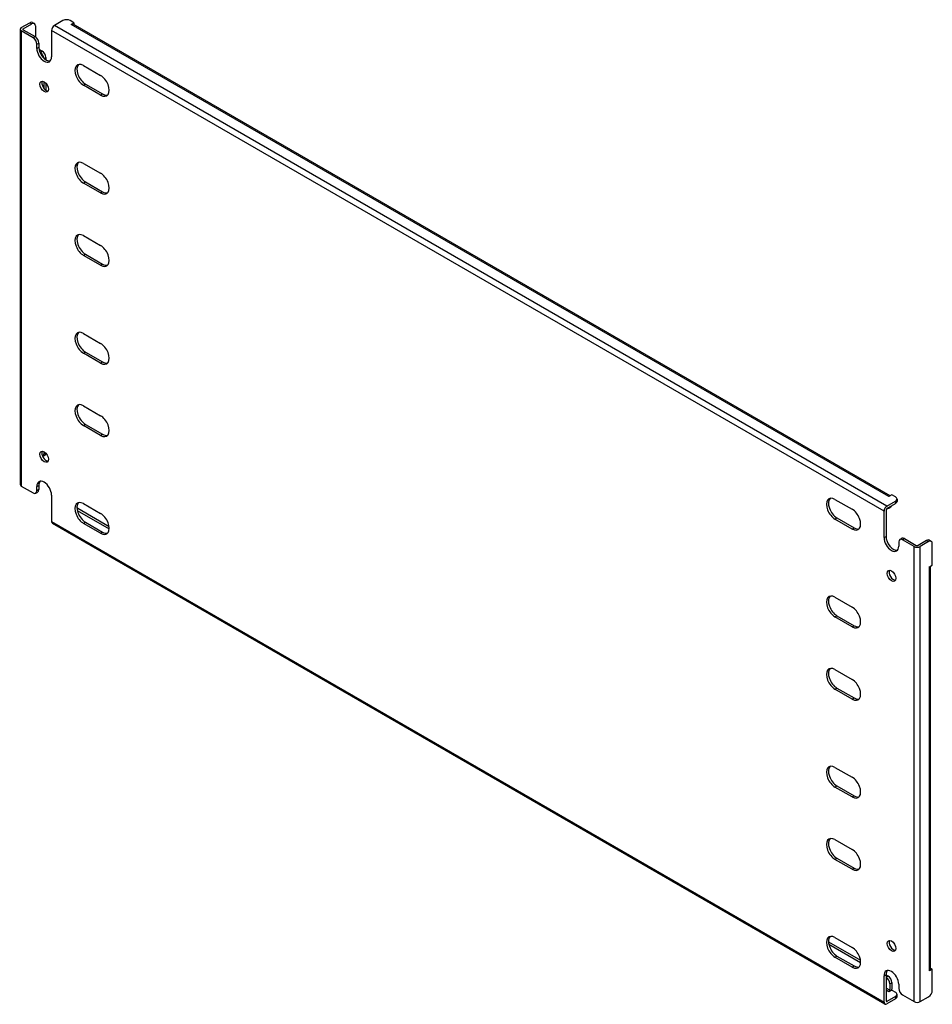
# Model space of a CAD drawing. Header units: inches. Extents: x 2 to 155, y 8 to 73.
# Tile 2 of 2: x 133 to 155, y 49 to 73. Entities that reach past the tile are written whole.
import ezdxf

# ---------------------------------------------------------------- set-up
doc = ezdxf.new("R2010")
doc.units = ezdxf.units.IN
doc.header["$MEASUREMENT"] = 0
doc.layers.add('Visible Edges(ANSI)', color=7, linetype='Continuous', lineweight=25)
doc.layers.add('Visible Tangent Edges(ANSI)', color=7, linetype='Continuous', lineweight=25)

msp = doc.modelspace()

# ---------------------------------------------------------------- linework, layer by layer
at = {"layer": 'Visible Edges(ANSI)'}
for p, q in [((133.469, 72.768), (133.673, 72.885)), ((133.517, 72.74), (133.721, 72.858)), ((133.735, 72.892), (133.784, 72.864)), ((133.809, 72.807), (133.809, 72.546)), ((134.468, 72.937), (134.265, 72.819)), ((134.733, 72.886), (134.645, 72.937)), ((134.663, 72.845), (134.733, 72.886)), ((134.663, 72.845), (134.663, 72.845)), ((134.664, 72.845), (134.663, 72.845)), ((154.315, 61.533), (134.713, 72.85)), ((134.733, 72.886), (134.733, 72.838)), ((133.44, 72.727), (133.44, 61.807)), ((133.753, 72.523), (133.469, 72.687)), ((133.517, 72.715), (133.801, 72.551)), ((134.195, 72.698), (134.195, 72.064)), ((133.841, 72.268), (133.841, 72.37)), ((133.889, 72.398), (133.889, 72.296)), ((133.894, 72.248), (133.969, 72.205)), ((133.913, 72.181), (133.92, 72.177)), ((134.057, 72.051), (134.057, 71.995)), ((134.961, 71.858), (135.373, 71.621)), ((134.009, 71.473), (134.009, 71.312)), ((134.057, 71.437), (134.057, 71.265)), ((135.373, 71.147), (134.961, 71.385)), ((135.009, 71.413), (135.421, 71.175)), ((134.961, 69.511), (135.373, 69.273)), ((135.373, 68.8), (134.961, 69.037)), ((135.009, 69.065), (135.421, 68.827)), ((134.961, 67.776), (135.373, 67.538)), ((135.373, 67.065), (134.961, 67.302)), ((135.009, 67.33), (135.421, 67.092)), ((134.961, 65.428), (135.373, 65.191)), ((135.009, 64.983), (135.421, 64.745)), ((135.373, 64.717), (134.961, 64.955)), ((134.961, 63.693), (135.373, 63.456)), ((135.373, 62.982), (134.961, 63.22)), ((135.009, 63.248), (135.421, 63.01)), ((134.031, 62.502), (133.984, 62.475)), ((134.009, 62.593), (134.009, 62.532)), ((133.469, 61.766), (133.753, 61.603)), ((133.841, 61.654), (133.841, 61.756)), ((133.889, 61.784), (133.889, 61.682)), ((133.815, 61.597), (133.863, 61.624)), ((134.195, 61.552), (134.195, 60.918)), ((152.993, 61.448), (153.404, 61.21)), ((154.356, 61.557), (154.286, 61.516)), ((154.286, 61.516), (154.286, 61.516)), ((154.286, 61.516), (154.286, 61.516)), ((154.444, 61.506), (154.356, 61.557)), ((154.481, 61.455), (154.481, 61.399)), ((134.822, 61.234), (135.574, 60.8)), ((134.961, 61.346), (135.373, 61.108)), ((154.219, 61.192), (154.219, 60.559)), ((154.241, 61.286), (154.444, 61.403)), ((154.241, 61.23), (154.444, 61.348)), ((154.33, 61.26), (154.282, 61.232)), ((134.813, 61.184), (135.578, 60.743)), ((153.404, 60.737), (152.993, 60.974)), ((153.041, 61.002), (153.452, 60.765)), ((154.171, 60.531), (154.171, 61.165)), ((134.215, 60.873), (154.191, 49.34)), ((135.373, 60.635), (134.961, 60.872)), ((135.009, 60.9), (135.421, 60.663)), ((154.55, 60.486), (154.598, 60.514)), ((154.661, 60.508), (154.944, 60.344)), ((154.524, 60.429), (154.524, 60.327)), ((154.896, 60.316), (154.613, 60.48)), ((155.192, 60.462), (154.988, 60.344)), ((155.24, 60.434), (155.036, 60.316)), ((155.302, 60.44), (155.254, 60.468)), ((155.328, 59.873), (155.328, 60.383)), ((155.258, 59.832), (155.328, 59.873)), ((155.258, 59.832), (155.258, 59.832)), ((155.258, 59.832), (155.258, 59.832)), ((155.287, 50.177), (155.287, 59.849)), ((152.993, 59.101), (153.404, 58.863)), ((153.404, 58.389), (152.993, 58.627)), ((153.041, 58.655), (153.452, 58.417)), ((152.993, 57.366), (153.404, 57.128)), ((153.404, 56.654), (152.993, 56.892)), ((153.041, 56.92), (153.452, 56.682)), ((152.993, 55.018), (153.404, 54.78)), ((153.404, 54.307), (152.993, 54.545)), ((153.041, 54.572), (153.452, 54.335)), ((152.993, 53.283), (153.404, 53.045)), ((153.404, 52.572), (152.993, 52.809)), ((153.041, 52.837), (153.452, 52.6)), ((152.836, 50.834), (153.605, 50.39)), ((152.993, 50.936), (153.404, 50.698)), ((152.844, 50.774), (153.609, 50.332)), ((153.404, 50.224), (152.993, 50.462)), ((153.041, 50.49), (153.452, 50.252)), ((155.328, 50.177), (155.258, 50.136)), ((155.258, 50.136), (155.258, 50.136)), ((155.258, 50.136), (155.258, 50.136)), ((155.287, 50.2), (155.328, 50.177)), ((155.328, 49.666), (155.328, 50.177)), ((154.171, 49.385), (154.171, 50.019)), ((154.219, 50.046), (154.219, 49.413)), ((154.219, 50.036), (154.267, 50.008)), ((154.219, 49.98), (154.219, 49.98)), ((154.356, 49.855), (154.356, 49.696)), ((154.356, 49.671), (154.286, 49.63)), ((154.286, 49.63), (154.286, 49.63)), ((154.286, 49.63), (154.286, 49.63)), ((154.308, 49.827), (154.308, 49.668)), ((154.356, 49.671), (154.444, 49.62)), ((154.524, 49.815), (154.524, 49.712)), ((154.444, 49.518), (154.241, 49.4)), ((154.444, 49.462), (154.241, 49.345)), ((154.481, 49.513), (154.481, 49.569)), ((154.613, 49.559), (154.896, 49.396)), ((155.036, 49.396), (155.24, 49.513))]:
    msp.add_line(p, q, dxfattribs=at)
for centre, major_axis, start_param, end_param in [((133.539, 72.727), (-0.099, 0), 5.497787, 7.068583), ((133.673, 72.783), (0.062, 0.108), 0, 0.785398), ((133.721, 72.756), (0.062, 0.108), 5.497787, 7.068583), ((134.265, 72.738), (0.0495, 0.0857), 0.785398, 2.356194), ((134.557, 72.885), (0.125, 0), 0.785398, 2.356194), ((134.664, 72.764), (0.0495, 0.0857), 0, 0.785398), ((133.539, 72.727), (-0.031, 0), 5.497787, 7.068583), ((133.801, 72.449), (-0.063, 0.108), 3.926991, 5.497787), ((133.753, 72.421), (0.062, -0.108), 0.785398, 2.356194), ((134.066, 72.194), (0.125, -0.217), 3.926991, 6.089646), ((134.018, 72.166), (0.125, -0.217), 3.926991, 7.068583), ((133.92, 72.075), (0.062, -0.108), 0.887242, 2.356194), ((133.969, 72.102), (-0.063, 0.108), 3.926991, 5.497787), ((134.961, 71.622), (-0.145, 0.251), 5.497787, 8.63938), ((135.009, 71.649), (-0.145, 0.251), 0.166574, 2.356194), ((135.373, 71.384), (0.145, -0.251), 5.497787, 8.63938), ((134.066, 71.377), (-0.073, 0.126), 0.338008, 2.803584), ((135.421, 71.412), (0.145, -0.251), 5.497787, 6.116612), ((134.961, 69.274), (-0.145, 0.251), 5.497787, 8.63938), ((135.009, 69.302), (-0.145, 0.251), 0.166574, 2.356194), ((135.373, 69.037), (0.145, -0.251), 5.497787, 8.63938), ((135.421, 69.064), (0.145, -0.251), 5.497787, 6.116612), ((134.961, 67.539), (-0.145, 0.251), 5.497787, 8.63938), ((135.009, 67.567), (-0.145, 0.251), 0.166574, 2.356194), ((135.373, 67.301), (0.145, -0.251), 5.497787, 8.63938), ((135.421, 67.329), (0.145, -0.251), 5.497787, 6.116612), ((134.961, 65.192), (-0.145, 0.251), 5.497787, 8.63938), ((135.009, 65.219), (-0.145, 0.251), 0.166574, 2.356194), ((135.373, 64.954), (0.145, -0.251), 5.497787, 8.63938), ((135.421, 64.982), (0.145, -0.251), 5.497787, 6.116612), ((134.961, 63.457), (-0.145, 0.251), 5.497787, 8.63938), ((135.009, 63.484), (-0.145, 0.251), 0.166574, 2.356194), ((135.373, 63.219), (0.145, -0.251), 5.497787, 8.63938), ((135.421, 63.247), (0.145, -0.251), 5.497787, 6.116612), ((134.066, 62.498), (-0.073, 0.126), 0.338008, 2.803584), ((133.92, 62.583), (0.062, -0.108), 0.012335, 0.785398), ((133.969, 62.611), (0.063, -0.108), 0, 0.762813), ((134.018, 61.654), (-0.125, 0.217), 3.926991, 7.068583), ((133.539, 61.807), (-0.099, 0), 0, 0.785398), ((133.801, 61.733), (0.063, -0.108), 0, 0.785398), ((134.066, 61.682), (-0.125, 0.217), 0.193539, 0.785398), ((133.753, 61.705), (0.063, -0.108), 5.497787, 7.068583), ((152.993, 61.211), (-0.145, 0.251), 5.497787, 8.63938), ((153.041, 61.239), (-0.145, 0.251), 0.166574, 2.356194), ((154.286, 61.435), (0.0495, 0.0857), 0.721823, 0.785398), ((154.356, 61.455), (0.125, 0), 5.497787, 7.068583), ((134.961, 61.109), (-0.145, 0.251), 5.497787, 8.63938), ((135.009, 61.137), (-0.145, 0.251), 0.166574, 2.356194), ((134.822, 61.132), (-0.062, 0.108), 5.497787, 5.695787), ((153.404, 60.974), (0.145, -0.251), 5.497787, 8.63938), ((154.241, 61.205), (0.0495, 0.0857), 0.785398, 2.356194), ((154.241, 61.205), (0.0155, 0.0268), 0.785398, 2.356194), ((154.219, 61.341), (0.062, -0.108), 5.726091, 6.840784), ((154.267, 61.368), (0.063, -0.108), 0, 0.557599), ((154.356, 61.399), (0.125, 0), 5.497787, 6.283185), ((135.373, 60.872), (0.145, -0.251), 5.497787, 8.63938), ((134.265, 60.959), (-0.0495, -0.0857), 5.497787, 6.283185), ((153.452, 61.001), (0.145, -0.251), 5.497787, 6.116612), ((135.421, 60.899), (0.145, -0.251), 5.497787, 6.116612), ((154.347, 60.429), (0.125, -0.217), 3.926991, 7.068583), ((154.395, 60.457), (0.125, -0.217), 3.926991, 6.089646), ((154.613, 60.378), (-0.063, 0.108), 5.497787, 7.068583), ((154.661, 60.406), (-0.062, 0.108), 5.497787, 6.283185), ((154.966, 60.357), (0.099, 0), 3.926991, 5.497787), ((154.966, 60.357), (0.031, 0), 3.926991, 5.497787), ((155.192, 60.36), (0.062, 0.108), 0, 0.785398), ((155.24, 60.332), (0.062, 0.108), 5.497787, 7.068583), ((155.188, 59.873), (0.099, 0), 5.497787, 5.561362), ((154.395, 59.64), (-0.073, 0.126), 0.338008, 2.803584), ((152.993, 58.864), (-0.145, 0.251), 5.497787, 8.63938), ((153.041, 58.892), (-0.145, 0.251), 0.166574, 2.356194), ((153.404, 58.626), (0.145, -0.251), 5.497787, 8.63938), ((153.452, 58.654), (0.145, -0.251), 5.497787, 6.116612), ((152.993, 57.129), (-0.145, 0.251), 5.497787, 8.63938), ((153.041, 57.156), (-0.145, 0.251), 0.166574, 2.356194), ((153.404, 56.891), (0.145, -0.251), 5.497787, 8.63938), ((153.452, 56.919), (0.145, -0.251), 5.497787, 6.116612), ((152.993, 54.781), (-0.145, 0.251), 5.497787, 8.63938), ((153.041, 54.809), (-0.145, 0.251), 0.166574, 2.356194), ((153.404, 54.544), (0.145, -0.251), 5.497787, 8.63938), ((153.452, 54.571), (0.145, -0.251), 5.497787, 6.116612), ((152.993, 53.046), (-0.145, 0.251), 5.497787, 8.63938), ((153.041, 53.074), (-0.145, 0.251), 0.166574, 2.356194), ((153.404, 52.809), (0.145, -0.251), 5.497787, 8.63938), ((153.452, 52.836), (0.145, -0.251), 5.497787, 6.116612), ((152.993, 50.699), (-0.145, 0.251), 5.497787, 8.63938), ((153.041, 50.727), (-0.145, 0.251), 0.166574, 2.356194), ((154.395, 50.761), (-0.073, 0.126), 0.338008, 2.803584), ((153.404, 50.461), (0.145, -0.251), 5.497787, 8.63938), ((153.452, 50.489), (0.145, -0.251), 5.497787, 6.116612), ((154.347, 49.917), (-0.125, 0.217), 3.926991, 7.068583), ((154.395, 49.944), (-0.125, 0.217), 0.193539, 0.785398), ((155.188, 50.177), (0.099, 0), 5.497787, 6.283185), ((154.219, 49.878), (0.062, -0.108), 0.785398, 2.356194), ((154.267, 49.906), (-0.063, 0.108), 3.926991, 5.497787), ((154.286, 49.656), (0.0155, 0.0268), 3.926991, 5.497787), ((154.286, 49.656), (0.0495, 0.0857), 5.177171, 5.497787), ((154.356, 49.569), (0.125, 0), 5.497787, 7.068583), ((154.613, 49.661), (-0.062, 0.108), 0.785398, 2.356194), ((155.24, 49.615), (-0.063, -0.108), 0.785398, 2.356194), ((154.241, 49.425), (-0.0495, -0.0857), 5.497787, 7.068583), ((154.241, 49.425), (-0.0155, -0.0268), 5.497787, 7.068583), ((154.356, 49.513), (0.125, 0), 5.497787, 6.283185), ((154.966, 49.436), (0.099, 0), 3.926991, 5.497787)]:
    msp.add_ellipse(centre, major_axis=major_axis, ratio=0.57735, start_param=start_param, end_param=end_param, dxfattribs=at)
for centre, major_axis in [((134.018, 71.35), (0.072, -0.126)), ((134.018, 62.47), (-0.072, 0.126)), ((154.347, 59.613), (0.072, -0.126)), ((154.347, 50.733), (-0.072, 0.126))]:
    msp.add_ellipse(centre, major_axis=major_axis, ratio=0.57735, dxfattribs=at)
at = {"layer": 'Visible Tangent Edges(ANSI)'}
for p, q in [((133.673, 72.885), (133.721, 72.858)), ((154.241, 61.286), (134.265, 72.819)), ((154.286, 61.516), (134.664, 72.845)), ((133.469, 72.687), (133.469, 61.766)), ((133.517, 72.715), (133.517, 72.74)), ((133.801, 72.551), (133.753, 72.523)), ((154.171, 61.165), (134.195, 72.698)), ((133.841, 72.37), (133.889, 72.398)), ((133.841, 72.268), (133.889, 72.296)), ((133.969, 72.205), (133.92, 72.177)), ((134.016, 72.028), (134.057, 72.051)), ((134.961, 71.385), (135.009, 71.413)), ((135.373, 71.147), (135.421, 71.175)), ((134.961, 69.037), (135.009, 69.065)), ((135.373, 68.8), (135.421, 68.827)), ((134.961, 67.302), (135.009, 67.33)), ((135.373, 67.065), (135.421, 67.092)), ((134.961, 64.955), (135.009, 64.983)), ((135.373, 64.717), (135.421, 64.745)), ((134.961, 63.22), (135.009, 63.248)), ((135.373, 62.982), (135.421, 63.01)), ((134.055, 62.559), (134.009, 62.532)), ((133.841, 61.756), (133.889, 61.784)), ((133.889, 61.682), (133.841, 61.654)), ((134.806, 61.225), (134.822, 61.234)), ((154.444, 61.403), (154.444, 61.348)), ((152.993, 60.974), (153.041, 61.002)), ((134.195, 60.918), (154.171, 49.385)), ((134.961, 60.872), (135.009, 60.9)), ((153.404, 60.737), (153.452, 60.765)), ((135.373, 60.635), (135.421, 60.663)), ((154.171, 60.531), (154.219, 60.559)), ((154.613, 60.48), (154.661, 60.508)), ((154.896, 49.396), (154.896, 60.316)), ((155.036, 49.396), (155.036, 60.316)), ((155.192, 60.462), (155.24, 60.434)), ((155.258, 50.136), (155.258, 59.832)), ((152.993, 58.627), (153.041, 58.655)), ((153.404, 58.389), (153.452, 58.417)), ((152.993, 56.892), (153.041, 56.92)), ((153.404, 56.654), (153.452, 56.682)), ((152.993, 54.545), (153.041, 54.572)), ((153.404, 54.307), (153.452, 54.335)), ((152.993, 52.809), (153.041, 52.837)), ((153.404, 52.572), (153.452, 52.6)), ((152.993, 50.462), (153.041, 50.49)), ((153.404, 50.224), (153.452, 50.252)), ((154.171, 50.019), (154.219, 50.046)), ((154.267, 50.008), (154.219, 49.98)), ((154.308, 49.827), (154.356, 49.855)), ((154.308, 49.668), (154.219, 49.72)), ((154.286, 49.63), (154.219, 49.669)), ((154.241, 49.4), (154.219, 49.413)), ((154.444, 49.518), (154.444, 49.462))]:
    msp.add_line(p, q, dxfattribs=at)

doc.saveas('drawing.dxf')
